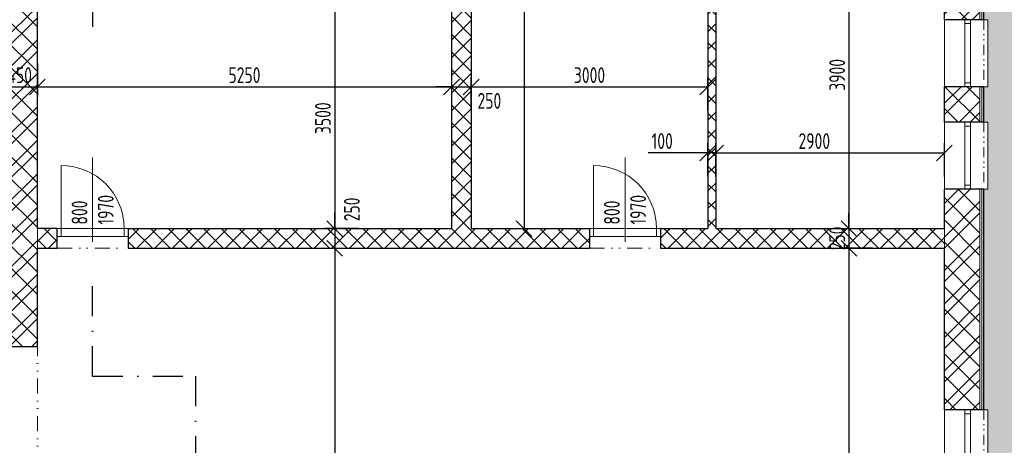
# Model space of a CAD drawing. Header units: millimetres. Extents: x -66400 to 220000, y -39950 to 48800.
# Tile 40 of 48: x 133775 to 146259, y 4250 to 9650. Entities that reach past the tile are written whole.
import ezdxf

# ---------------------------------------------------------------- set-up
doc = ezdxf.new("R2010")
doc.units = ezdxf.units.MM
doc.linetypes.add('DASHDOT', pattern=[25.4, 12.7, -6.35, 0, -6.35])
doc.linetypes.add('DIVIDE', pattern=[31.75, 12.7, -6.35, 0, -6.35, 0, -6.35])
doc.layers.get('Defpoints').update_dxf_attribs({"color": 161})
for name, color, linetype, lineweight in [('A koty', 7, 'Continuous', 5), ('A nad', 7, 'DIVIDE', 9), ('A okná-dvere', 144, 'Continuous', 9), ('A steny', 30, 'Continuous', 30), ('A tenkeciary', 8, 'Continuous', 9), ('A tepel.izolacia', 7, 'BATTING', 5)]:
    doc.layers.add(name, color=color, linetype=linetype, lineweight=lineweight)
doc.layers.add('A srafy', color=7, linetype='Continuous', lineweight=5, true_color=0x7a7a7a)
doc.styles.add('ISOCP', font='isocp.shx', dxfattribs={"width": 0.8})
doc.linetypes.add('BATTING', pattern='A,0.00254,-2.54,[134,ltypeshp.shx,S=2.54,R=0,X=-2.54,Y=0],-5.08,[134,ltypeshp.shx,S=2.54,R=180,X=2.54,Y=0],-2.54', length=10.16254)
doc.dimstyles.new('100', dxfattribs={"dimscale": 100, "dimtxt": 2, "dimasz": 2, "dimexe": 1.25, "dimexo": 3, "dimgap": 0.5, "dimtad": 1, "dimdec": 0, "dimrnd": 5, "dimtxsty": 'ISOCP', "dimblk": 'OBLIQUE', "dimcen": 1.4, "dimclrd": 256, "dimclre": 256, "dimclrt": 256, "dimadec": 0, "dimazin": 0, "dimtfac": 1, "dimtdec": 0, "dimtix": 1, "dimtmove": 2, "dimatfit": 0, "dimfxl": 0, "dimarcsym": 0})
pattern_1 = [(45, (100000, 0), (-212.132, 212.132), []), (45, (100141.42, 0), (-212.132, 212.132), []), (135, (100000, 0), (-141.42136, -141.42136), [])]

# ---------------------------------------------------------------- blocks, each defined once
blk = doc.blocks.new('_Oblique')
at = {"color": 0, "linetype": 'ByBlock', "lineweight": -2}
blk.add_line((-0.5, -0.5), (0.5, 0.5), dxfattribs=at)
blk = doc.blocks.new('*D141')
at = {"layer": 'A koty', "lineweight": -2, "transparency": 16777216}
for p, q in [((138700, 14000), (95555, 14000)), ((95680, 0), (95680, 14000)), ((99800, 0), (95555, 0))]:
    blk.add_line(p, q, dxfattribs=at)
at = {"layer": 'Defpoints', "color": 0, "transparency": 16777216}
for p in [(95680, 14000), (139000, 14000), (100100, 0)]:
    blk.add_point(p, dxfattribs=at)
at = {"layer": 'A koty', "lineweight": -2, "transparency": 16777216, "xscale": 200, "yscale": 200, "zscale": 200}
for p, rotation in [((95680, 14000), 90), ((95680, 0), 270)]:
    blk.add_blockref('_Oblique', p, dxfattribs=dict(at, rotation=rotation))
at = {"layer": 'A koty', "transparency": 16777216, "insert": (95530, 7000), "char_height": 200, "attachment_point": 5, "rotation": 90, "style": 'ISOCP'}
blk.add_mtext('14000', dxfattribs=at)
blk = doc.blocks.new('*D156')
at = {"layer": 'A koty', "lineweight": -2, "transparency": 16777216}
for p, q in [((133550, 9096), (133550, 8671)), ((134000, 9096), (134000, 8671)), ((133550, 8796), (134000, 8796))]:
    blk.add_line(p, q, dxfattribs=at)
at = {"layer": 'Defpoints', "color": 0, "transparency": 16777216}
for p in [(133550, 10500), (134000, 10500), (134000, 8796)]:
    blk.add_point(p, dxfattribs=at)
at = {"layer": 'A koty', "lineweight": -2, "transparency": 16777216, "xscale": 200, "yscale": 200, "zscale": 200, "rotation": 180}
blk.add_blockref('_Oblique', (133550, 8796), dxfattribs=at)
at = {"layer": 'A koty', "lineweight": -2, "transparency": 16777216, "xscale": 200, "yscale": 200, "zscale": 200}
blk.add_blockref('_Oblique', (134000, 8796), dxfattribs=at)
at = {"layer": 'A koty', "transparency": 16777216, "insert": (133775, 8946), "char_height": 200, "attachment_point": 5, "style": 'ISOCP'}
blk.add_mtext('450', dxfattribs=at)
blk = doc.blocks.new('*D157')
at = {"layer": 'A koty', "lineweight": -2, "transparency": 16777216}
for p, q in [((134000, 9096), (134000, 8671)), ((139250, 9096), (139250, 8671)), ((134000, 8796), (139250, 8796))]:
    blk.add_line(p, q, dxfattribs=at)
at = {"layer": 'Defpoints', "color": 0, "transparency": 16777216}
for p in [(134000, 10500), (139250, 10500), (139250, 8796)]:
    blk.add_point(p, dxfattribs=at)
at = {"layer": 'A koty', "lineweight": -2, "transparency": 16777216, "xscale": 200, "yscale": 200, "zscale": 200, "rotation": 180}
blk.add_blockref('_Oblique', (134000, 8796), dxfattribs=at)
at = {"layer": 'A koty', "lineweight": -2, "transparency": 16777216, "xscale": 200, "yscale": 200, "zscale": 200}
blk.add_blockref('_Oblique', (139250, 8796), dxfattribs=at)
at = {"layer": 'A koty', "transparency": 16777216, "insert": (136625, 8946), "char_height": 200, "attachment_point": 5, "style": 'ISOCP'}
blk.add_mtext('5250', dxfattribs=at)
blk = doc.blocks.new('*D158')
at = {"layer": 'A koty', "lineweight": -2, "transparency": 16777216}
for p, q in [((139250, 9096), (139250, 8671)), ((139500, 8496), (139500, 8921)), ((139250, 8796), (139050, 8796)), ((139250, 8796), (139500, 8796)), ((139500, 8796), (139700, 8796))]:
    blk.add_line(p, q, dxfattribs=at)
at = {"layer": 'Defpoints', "color": 0, "transparency": 16777216}
for p in [(139250, 10500), (139500, 8796), (139500, 7000)]:
    blk.add_point(p, dxfattribs=at)
at = {"layer": 'A koty', "lineweight": -2, "transparency": 16777216, "xscale": 200, "yscale": 200, "zscale": 200}
blk.add_blockref('_Oblique', (139250, 8796), dxfattribs=at)
at = {"layer": 'A koty', "lineweight": -2, "transparency": 16777216, "xscale": 200, "yscale": 200, "zscale": 200, "rotation": 180}
blk.add_blockref('_Oblique', (139500, 8796), dxfattribs=at)
at = {"layer": 'A koty', "transparency": 16777216, "insert": (139730, 8620), "char_height": 200, "attachment_point": 5, "style": 'ISOCP'}
blk.add_mtext('250', dxfattribs=at)
blk = doc.blocks.new('*D159')
at = {"layer": 'A koty', "lineweight": -2, "transparency": 16777216}
for p, q in [((139500, 8496), (139500, 8921)), ((142500, 8496), (142500, 8921)), ((139500, 8796), (142500, 8796))]:
    blk.add_line(p, q, dxfattribs=at)
at = {"layer": 'Defpoints', "color": 0, "transparency": 16777216}
for p in [(142500, 8796), (139500, 7000), (142500, 7000)]:
    blk.add_point(p, dxfattribs=at)
at = {"layer": 'A koty', "lineweight": -2, "transparency": 16777216, "xscale": 200, "yscale": 200, "zscale": 200, "rotation": 180}
blk.add_blockref('_Oblique', (139500, 8796), dxfattribs=at)
at = {"layer": 'A koty', "lineweight": -2, "transparency": 16777216, "xscale": 200, "yscale": 200, "zscale": 200}
blk.add_blockref('_Oblique', (142500, 8796), dxfattribs=at)
at = {"layer": 'A koty', "transparency": 16777216, "insert": (141000, 8946), "char_height": 200, "attachment_point": 5, "style": 'ISOCP'}
blk.add_mtext('3000', dxfattribs=at)
blk = doc.blocks.new('*D160')
at = {"layer": 'A koty', "lineweight": -2, "transparency": 16777216}
for p, q in [((142500, 7660), (142500, 8085)), ((142600, 7660), (142600, 8085)), ((142500, 7960), (141744, 7960)), ((142600, 7960), (142500, 7960)), ((142600, 7960), (142800, 7960))]:
    blk.add_line(p, q, dxfattribs=at)
at = {"layer": 'Defpoints', "color": 0, "transparency": 16777216}
for p in [(142600, 7960), (142500, 7000), (142600, 7000)]:
    blk.add_point(p, dxfattribs=at)
at = {"layer": 'A koty', "lineweight": -2, "transparency": 16777216, "xscale": 200, "yscale": 200, "zscale": 200}
blk.add_blockref('_Oblique', (142500, 7960), dxfattribs=at)
at = {"layer": 'A koty', "lineweight": -2, "transparency": 16777216, "xscale": 200, "yscale": 200, "zscale": 200, "rotation": 180}
blk.add_blockref('_Oblique', (142600, 7960), dxfattribs=at)
at = {"layer": 'A koty', "transparency": 16777216, "insert": (141922, 8110), "char_height": 200, "attachment_point": 5, "style": 'ISOCP'}
blk.add_mtext('100', dxfattribs=at)
blk = doc.blocks.new('*D161')
at = {"layer": 'A koty', "lineweight": -2, "transparency": 16777216}
for p, q in [((142600, 7660), (142600, 8085)), ((145500, 7660), (145500, 8085)), ((142600, 7960), (145500, 7960))]:
    blk.add_line(p, q, dxfattribs=at)
at = {"layer": 'Defpoints', "color": 0, "transparency": 16777216}
for p in [(145500, 7960), (142600, 7000), (145500, 7000)]:
    blk.add_point(p, dxfattribs=at)
at = {"layer": 'A koty', "lineweight": -2, "transparency": 16777216, "xscale": 200, "yscale": 200, "zscale": 200, "rotation": 180}
blk.add_blockref('_Oblique', (142600, 7960), dxfattribs=at)
at = {"layer": 'A koty', "lineweight": -2, "transparency": 16777216, "xscale": 200, "yscale": 200, "zscale": 200}
blk.add_blockref('_Oblique', (145500, 7960), dxfattribs=at)
at = {"layer": 'A koty', "transparency": 16777216, "insert": (143850, 8110), "char_height": 200, "attachment_point": 5, "style": 'ISOCP'}
blk.add_mtext('2900', dxfattribs=at)
blk = doc.blocks.new('*D166')
at = {"layer": 'A koty', "lineweight": -2, "transparency": 16777216}
for p, q in [((138070, 10500), (137645, 10500)), ((137770, 10500), (137770, 7000)), ((138070, 7000), (137645, 7000))]:
    blk.add_line(p, q, dxfattribs=at)
at = {"layer": 'Defpoints', "color": 0, "transparency": 16777216}
for p in [(139250, 10500), (137770, 7000), (139250, 7000)]:
    blk.add_point(p, dxfattribs=at)
at = {"layer": 'A koty', "lineweight": -2, "transparency": 16777216, "xscale": 200, "yscale": 200, "zscale": 200}
for p, rotation in [((137770, 10500), 90), ((137770, 7000), 270)]:
    blk.add_blockref('_Oblique', p, dxfattribs=dict(at, rotation=rotation))
at = {"layer": 'A koty', "transparency": 16777216, "insert": (137620, 8400), "char_height": 200, "attachment_point": 5, "rotation": 90, "style": 'ISOCP'}
blk.add_mtext('3500', dxfattribs=at)
blk = doc.blocks.new('*D168')
at = {"layer": 'A koty', "lineweight": -2, "transparency": 16777216}
for p, q in [((137770, 7000), (137770, 7200)), ((138070, 7000), (137645, 7000)), ((137770, 7000), (137770, 6750)), ((137470, 6750), (137895, 6750)), ((137770, 6750), (137770, 6550))]:
    blk.add_line(p, q, dxfattribs=at)
at = {"layer": 'Defpoints', "color": 0, "transparency": 16777216}
for p in [(139250, 7000), (134000, 6750), (137770, 6750)]:
    blk.add_point(p, dxfattribs=at)
at = {"layer": 'A koty', "lineweight": -2, "transparency": 16777216, "xscale": 200, "yscale": 200, "zscale": 200}
for p, rotation in [((137770, 7000), 270), ((137770, 6750), 90)]:
    blk.add_blockref('_Oblique', p, dxfattribs=dict(at, rotation=rotation))
at = {"layer": 'A koty', "transparency": 16777216, "insert": (137987, 7243), "char_height": 200, "attachment_point": 5, "rotation": 90, "style": 'ISOCP'}
blk.add_mtext('250', dxfattribs=at)
blk = doc.blocks.new('*D169')
at = {"layer": 'A koty', "lineweight": -2, "transparency": 16777216}
for p, q in [((137470, 6750), (137895, 6750)), ((137770, 6750), (137770, 500)), ((137470, 500), (137895, 500))]:
    blk.add_line(p, q, dxfattribs=at)
at = {"layer": 'Defpoints', "color": 0, "transparency": 16777216}
for p in [(134000, 6750), (134000, 500), (137770, 500)]:
    blk.add_point(p, dxfattribs=at)
at = {"layer": 'A koty', "lineweight": -2, "transparency": 16777216, "xscale": 200, "yscale": 200, "zscale": 200}
for p, rotation in [((137770, 6750), 90), ((137770, 500), 270)]:
    blk.add_blockref('_Oblique', p, dxfattribs=dict(at, rotation=rotation))
at = {"layer": 'A koty', "transparency": 16777216, "insert": (137620, 3625), "char_height": 200, "attachment_point": 5, "rotation": 90, "style": 'ISOCP'}
blk.add_mtext('6250', dxfattribs=at)
blk = doc.blocks.new('*D170')
at = {"layer": 'A koty', "lineweight": -2, "transparency": 16777216}
for p, q in [((139870, 13500), (140295, 13500)), ((140170, 13500), (140170, 7000)), ((139870, 7000), (140295, 7000))]:
    blk.add_line(p, q, dxfattribs=at)
at = {"layer": 'Defpoints', "color": 0, "transparency": 16777216}
for p in [(139500, 13500), (139500, 7000), (140170, 7000)]:
    blk.add_point(p, dxfattribs=at)
at = {"layer": 'A koty', "lineweight": -2, "transparency": 16777216, "xscale": 200, "yscale": 200, "zscale": 200}
for p, rotation in [((140170, 13500), 90), ((140170, 7000), 270)]:
    blk.add_blockref('_Oblique', p, dxfattribs=dict(at, rotation=rotation))
at = {"layer": 'A koty', "transparency": 16777216, "insert": (140020, 10250), "char_height": 200, "attachment_point": 5, "rotation": 90, "style": 'ISOCP'}
blk.add_mtext('6500', dxfattribs=at)
blk = doc.blocks.new('*D175')
at = {"layer": 'A koty', "lineweight": -2, "transparency": 16777216}
for p, q in [((143990, 10900), (144415, 10900)), ((144290, 10900), (144290, 7000)), ((143990, 7000), (144415, 7000))]:
    blk.add_line(p, q, dxfattribs=at)
at = {"layer": 'Defpoints', "color": 0, "transparency": 16777216}
for p in [(142600, 10900), (142600, 7000), (144290, 7000)]:
    blk.add_point(p, dxfattribs=at)
at = {"layer": 'A koty', "lineweight": -2, "transparency": 16777216, "xscale": 200, "yscale": 200, "zscale": 200}
for p, rotation in [((144290, 10900), 90), ((144290, 7000), 270)]:
    blk.add_blockref('_Oblique', p, dxfattribs=dict(at, rotation=rotation))
at = {"layer": 'A koty', "transparency": 16777216, "insert": (144140, 8950), "char_height": 200, "attachment_point": 5, "rotation": 90, "style": 'ISOCP'}
blk.add_mtext('3900', dxfattribs=at)
blk = doc.blocks.new('*D176')
at = {"layer": 'A koty', "lineweight": -2, "transparency": 16777216}
for p, q in [((144290, 7000), (144290, 7200)), ((143990, 7000), (144415, 7000)), ((144290, 7000), (144290, 6750)), ((144590, 6750), (144165, 6750)), ((144290, 6750), (144290, 6550))]:
    blk.add_line(p, q, dxfattribs=at)
at = {"layer": 'Defpoints', "color": 0, "transparency": 16777216}
for p in [(142600, 7000), (144290, 6750), (145500, 6750)]:
    blk.add_point(p, dxfattribs=at)
at = {"layer": 'A koty', "lineweight": -2, "transparency": 16777216, "xscale": 200, "yscale": 200, "zscale": 200}
for p, rotation in [((144290, 7000), 270), ((144290, 6750), 90)]:
    blk.add_blockref('_Oblique', p, dxfattribs=dict(at, rotation=rotation))
at = {"layer": 'A koty', "transparency": 16777216, "insert": (144140, 6875), "char_height": 200, "attachment_point": 5, "rotation": 90, "style": 'ISOCP'}
blk.add_mtext('250', dxfattribs=at)
blk = doc.blocks.new('*D177')
at = {"layer": 'A koty', "lineweight": -2, "transparency": 16777216}
for p, q in [((144590, 6750), (144165, 6750)), ((144290, 6750), (144290, 500)), ((144590, 500), (144165, 500))]:
    blk.add_line(p, q, dxfattribs=at)
at = {"layer": 'Defpoints', "color": 0, "transparency": 16777216}
for p in [(145500, 6750), (144290, 500), (145500, 500)]:
    blk.add_point(p, dxfattribs=at)
at = {"layer": 'A koty', "lineweight": -2, "transparency": 16777216, "xscale": 200, "yscale": 200, "zscale": 200}
for p, rotation in [((144290, 6750), 90), ((144290, 500), 270)]:
    blk.add_blockref('_Oblique', p, dxfattribs=dict(at, rotation=rotation))
at = {"layer": 'A koty', "transparency": 16777216, "insert": (144140, 3625), "char_height": 200, "attachment_point": 5, "rotation": 90, "style": 'ISOCP'}
blk.add_mtext('6250', dxfattribs=at)
blk = doc.blocks.new('*D182')
at = {"layer": 'A koty', "lineweight": -2, "transparency": 16777216}
for p, q in [((147230, 4700), (147655, 4700)), ((147530, 3550), (147530, 4700)), ((147230, 3550), (147655, 3550))]:
    blk.add_line(p, q, dxfattribs=at)
at = {"layer": 'Defpoints', "color": 0, "transparency": 16777216}
for p in [(146000, 4700), (147530, 4700), (146000, 3550)]:
    blk.add_point(p, dxfattribs=at)
at = {"layer": 'A koty', "lineweight": -2, "transparency": 16777216, "xscale": 200, "yscale": 200, "zscale": 200}
for p, rotation in [((147530, 4700), 90), ((147530, 3550), 270)]:
    blk.add_blockref('_Oblique', p, dxfattribs=dict(at, rotation=rotation))
at = {"layer": 'A koty', "transparency": 16777216, "char_height": 200, "attachment_point": 5, "rotation": 90, "style": 'ISOCP'}
for s, insert in [('2300(400)', (147690, 4125)), ('1150', (147380, 4125))]:
    blk.add_mtext(s, dxfattribs=dict(at, insert=insert))
blk = doc.blocks.new('*D183')
at = {"layer": 'A koty', "lineweight": -2, "transparency": 16777216}
for p, q in [((147230, 7500), (147655, 7500)), ((147530, 4700), (147530, 7500)), ((147230, 4700), (147655, 4700))]:
    blk.add_line(p, q, dxfattribs=at)
at = {"layer": 'Defpoints', "color": 0, "transparency": 16777216}
for p in [(146000, 7500), (147530, 7500), (146000, 4700)]:
    blk.add_point(p, dxfattribs=at)
at = {"layer": 'A koty', "lineweight": -2, "transparency": 16777216, "xscale": 200, "yscale": 200, "zscale": 200}
for p, rotation in [((147530, 7500), 90), ((147530, 4700), 270)]:
    blk.add_blockref('_Oblique', p, dxfattribs=dict(at, rotation=rotation))
at = {"layer": 'A koty', "transparency": 16777216, "insert": (147380, 6100), "char_height": 200, "attachment_point": 5, "rotation": 90, "style": 'ISOCP'}
blk.add_mtext('2800', dxfattribs=at)
blk = doc.blocks.new('*D184')
at = {"layer": 'A koty', "lineweight": -2, "transparency": 16777216}
for p, q in [((147530, 8350), (147530, 8550)), ((147230, 8350), (147655, 8350)), ((147530, 7500), (147530, 8350)), ((147230, 7500), (147655, 7500)), ((147530, 7500), (147530, 7300))]:
    blk.add_line(p, q, dxfattribs=at)
at = {"layer": 'Defpoints', "color": 0, "transparency": 16777216}
for p in [(146000, 8350), (147530, 8350), (146000, 7500)]:
    blk.add_point(p, dxfattribs=at)
at = {"layer": 'A koty', "lineweight": -2, "transparency": 16777216, "xscale": 200, "yscale": 200, "zscale": 200}
for p, rotation in [((147530, 8350), 270), ((147530, 7500), 90)]:
    blk.add_blockref('_Oblique', p, dxfattribs=dict(at, rotation=rotation))
at = {"layer": 'A koty', "transparency": 16777216, "char_height": 200, "attachment_point": 5, "rotation": 90, "style": 'ISOCP'}
for s, insert in [('850(1850)', (147690, 7925)), ('850', (147380, 7925))]:
    blk.add_mtext(s, dxfattribs=dict(at, insert=insert))
blk = doc.blocks.new('*D185')
at = {"layer": 'A koty', "lineweight": -2, "transparency": 16777216}
for p, q in [((147230, 8800), (147655, 8800)), ((147530, 8350), (147530, 8800)), ((147230, 8350), (147655, 8350))]:
    blk.add_line(p, q, dxfattribs=at)
at = {"layer": 'Defpoints', "color": 0, "transparency": 16777216}
for p in [(146000, 8800), (147530, 8800), (146000, 8350)]:
    blk.add_point(p, dxfattribs=at)
at = {"layer": 'A koty', "lineweight": -2, "transparency": 16777216, "xscale": 200, "yscale": 200, "zscale": 200}
for p, rotation in [((147530, 8800), 90), ((147530, 8350), 270)]:
    blk.add_blockref('_Oblique', p, dxfattribs=dict(at, rotation=rotation))
at = {"layer": 'A koty', "transparency": 16777216, "insert": (147380, 8575), "char_height": 200, "attachment_point": 5, "rotation": 90, "style": 'ISOCP'}
blk.add_mtext('450', dxfattribs=at)
blk = doc.blocks.new('*D186')
at = {"layer": 'A koty', "lineweight": -2, "transparency": 16777216}
for p, q in [((147530, 9650), (147530, 9850)), ((147230, 9650), (147655, 9650)), ((147530, 8800), (147530, 9650)), ((147230, 8800), (147655, 8800)), ((147530, 8800), (147530, 8600))]:
    blk.add_line(p, q, dxfattribs=at)
at = {"layer": 'Defpoints', "color": 0, "transparency": 16777216}
for p in [(146000, 9650), (147530, 9650), (146000, 8800)]:
    blk.add_point(p, dxfattribs=at)
at = {"layer": 'A koty', "lineweight": -2, "transparency": 16777216, "xscale": 200, "yscale": 200, "zscale": 200}
for p, rotation in [((147530, 9650), 270), ((147530, 8800), 90)]:
    blk.add_blockref('_Oblique', p, dxfattribs=dict(at, rotation=rotation))
at = {"layer": 'A koty', "transparency": 16777216, "char_height": 200, "attachment_point": 5, "rotation": 90, "style": 'ISOCP'}
for s, insert in [('850(1850)', (147690, 9225)), ('850', (147380, 9225))]:
    blk.add_mtext(s, dxfattribs=dict(at, insert=insert))
blk = doc.blocks.new('*D187')
at = {"layer": 'A koty', "lineweight": -2, "transparency": 16777216}
for p, q in [((147230, 11900), (147655, 11900)), ((147530, 9650), (147530, 11900)), ((147230, 9650), (147655, 9650))]:
    blk.add_line(p, q, dxfattribs=at)
at = {"layer": 'Defpoints', "color": 0, "transparency": 16777216}
for p in [(146000, 11900), (147530, 11900), (146000, 9650)]:
    blk.add_point(p, dxfattribs=at)
at = {"layer": 'A koty', "lineweight": -2, "transparency": 16777216, "xscale": 200, "yscale": 200, "zscale": 200}
for p, rotation in [((147530, 11900), 90), ((147530, 9650), 270)]:
    blk.add_blockref('_Oblique', p, dxfattribs=dict(at, rotation=rotation))
at = {"layer": 'A koty', "transparency": 16777216, "insert": (147380, 10775), "char_height": 200, "attachment_point": 5, "rotation": 90, "style": 'ISOCP'}
blk.add_mtext('2250', dxfattribs=at)
blk = doc.blocks.new('*D191')
at = {"layer": 'A koty', "lineweight": -2, "transparency": 16777216}
for p, q in [((147930, 13500), (148355, 13500)), ((148230, 500), (148230, 13500)), ((147930, 500), (148355, 500))]:
    blk.add_line(p, q, dxfattribs=at)
at = {"layer": 'Defpoints', "color": 0, "transparency": 16777216}
for p in [(145500, 13500), (148230, 13500), (145500, 500)]:
    blk.add_point(p, dxfattribs=at)
at = {"layer": 'A koty', "lineweight": -2, "transparency": 16777216, "xscale": 200, "yscale": 200, "zscale": 200}
for p, rotation in [((148230, 13500), 90), ((148230, 500), 270)]:
    blk.add_blockref('_Oblique', p, dxfattribs=dict(at, rotation=rotation))
at = {"layer": 'A koty', "transparency": 16777216, "insert": (148080, 7000), "char_height": 200, "attachment_point": 5, "rotation": 90, "style": 'ISOCP'}
blk.add_mtext('13000', dxfattribs=at)
blk = doc.blocks.new('*D193')
at = {"layer": 'A koty', "lineweight": -2, "transparency": 16777216}
for p, q in [((146300, 14000), (149055, 14000)), ((148930, 0), (148930, 14000)), ((146300, 0), (149055, 0))]:
    blk.add_line(p, q, dxfattribs=at)
at = {"layer": 'Defpoints', "color": 0, "transparency": 16777216}
for p in [(146000, 14000), (148930, 14000), (146000, 0)]:
    blk.add_point(p, dxfattribs=at)
at = {"layer": 'A koty', "lineweight": -2, "transparency": 16777216, "xscale": 200, "yscale": 200, "zscale": 200}
for p, rotation in [((148930, 14000), 90), ((148930, 0), 270)]:
    blk.add_blockref('_Oblique', p, dxfattribs=dict(at, rotation=rotation))
at = {"layer": 'A koty', "transparency": 16777216, "insert": (148780, 7000), "char_height": 200, "attachment_point": 5, "rotation": 90, "style": 'ISOCP'}
blk.add_mtext('14000', dxfattribs=at)

msp = doc.modelspace()

# ---------------------------------------------------------------- hatches: boundary and pattern name
at = {"layer": 'A srafy'}
h = msp.add_hatch(dxfattribs=at)
h.set_pattern_fill('DLAZBA2', color=256)
h.set_pattern_definition([(0, (0, 0), (0, 100), []), (90, (0, 0), (-100, 100), [100, -100])])
h.paths.add_polyline_path([(146500, 14500), (142500, 14500), (142500, 14000), (146000, 14000), (146000, 12750), (146050, 12750), (146050, 11900), (146000, 11900), (146000, 9650), (146050, 9650), (146050, 8800), (146000, 8800), (146000, 8350), (146050, 8350), (146050, 7500), (146000, 7500), (146000, 4700), (146050, 4700), (146050, 3550), (146000, 3550), (146000, 3100), (146050, 3100), (146050, 1950), (146000, 1950), (146000, 0), (141470, 0), (141470, -50), (140320, -50), (140320, 0), (139840, 0), (139840, -50), (138690, -50), (138690, 0), (138210, 0), (138210, -50), (137060, -50), (137060, 0), (136580, 0), (136580, -50), (135430, -50), (135430, 0), (134000, 0), (134000, -500), (146500, -500)])
h = msp.add_hatch(dxfattribs=at)
h.set_pattern_fill('ANSI37', color=256, scale=50)
h.set_pattern_definition([(45, (100000, 0), (-112.2532, 112.2532), []), (135, (100000, 0), (-112.2532, -112.2532), [])])
h.paths.add_polyline_path([(134250, 7000), (134000, 7000), (134000, 6750), (134250, 6750)])
h.paths.add_polyline_path([(141000, 7000), (139500, 7000), (139500, 10500), (139250, 10500), (139250, 7000), (135150, 7000), (135150, 6750), (141000, 6750)])
h.paths.add_polyline_path([(145500, 7000), (142600, 7000), (142600, 9900), (142500, 9900), (142500, 7000), (141900, 7000), (141900, 6900), (141900, 6750), (145500, 6750)])
h.paths.add_polyline_path([(145500, 11000), (142600, 11000), (142600, 11100), (142500, 11100), (142500, 10800), (142600, 10800), (142600, 10900), (145500, 10900)])
h.paths.add_polyline_path([(142600, 13500), (142500, 13500), (142500, 12000), (142600, 12000)])
h = msp.add_hatch(dxfattribs=at)
h.set_pattern_fill('ZDIVO-STR_PEV', color=256, scale=100)
h.set_pattern_definition(pattern_1)
h.paths.add_polyline_path([(145500, 9650), (145950, 9650), (145950, 11900), (145500, 11900), (145500, 11000), (145500, 10900)])
h.paths.add_polyline_path([(145950, 8800), (145500, 8800), (145500, 8350), (145950, 8350)])
h.paths.add_polyline_path([(145950, 7500), (145500, 7500), (145500, 7000), (145500, 6750), (145500, 4700), (145950, 4700)])
h.paths.add_polyline_path([(145500, 3100), (145950, 3100), (145950, 3550), (145500, 3550)])
h.paths.add_polyline_path([(145950, 1950), (145500, 1950), (145500, 500), (141470, 500), (141470, 50), (145950, 50)])
h = msp.add_hatch(dxfattribs=at)
h.set_pattern_fill('ZDIVO-STR_PEV', color=256, scale=100)
h.set_pattern_definition(pattern_1)
h.paths.add_polyline_path([(134000, 11000), (133000, 11000), (133000, 10500), (133550, 10500), (133550, 7000), (133550, 6750), (133550, 5500), (134000, 5500), (134000, 6750), (134000, 7000), (134000, 10500)])
h.paths.add_polyline_path([(131850, 11000), (131380, 11000), (131380, 10500), (131850, 10500)])
h.paths.add_polyline_path([(130510, 11000), (130340, 11000), (130340, 10500), (130510, 10500)])
h.paths.add_polyline_path([(129470, 11000), (128220, 11000), (128220, 10500), (129470, 10500)])
h.paths.add_polyline_path([(127070, 11000), (126000, 11000), (126000, 10900), (126000, 10500), (127070, 10500)])

# ---------------------------------------------------------------- linework, layer by layer
at = {"layer": 'A koty', "color": 1, "linetype": 'DASHDOT', "lineweight": 30, "ltscale": 30}
for p, q in [((134700, 9942.3), (134700, 9427.4)), ((134700, 5127.1), (134700, 6294.7)), ((134700, 5127.1), (136005, 5127.1)), ((136005, 5127.1), (136005, -864.7))]:
    msp.add_line(p, q, dxfattribs=at)
at = {"layer": 'A koty'}
for p, q in [((134700, 7900), (134700, 6830)), ((141450, 7900), (141450, 6830))]:
    msp.add_line(p, q, dxfattribs=at)
at = {"layer": 'A nad', "ltscale": 10}
for p, q in [((146000, 9650), (146000, 8800)), ((146000, 8350), (146000, 7500)), ((146000, 4700), (146000, 3550))]:
    msp.add_line(p, q, dxfattribs=at)
at = {"layer": 'A nad', "ltscale": 15}
for p, q in [((134250, 6750), (135150, 6750)), ((141000, 6750), (141900, 6750)), ((134000, 3000), (134000, 5500))]:
    msp.add_line(p, q, dxfattribs=at)
at = {"layer": 'A okná-dvere'}
for p, q in [((134300, 7000), (134300, 7800)), ((141050, 7000), (141050, 7800))]:
    msp.add_line(p, q, dxfattribs=at)
for points in [[(145760, 9600), (145760, 9650), (145830, 9650), (145830, 9600)], [(145830, 8850), (145830, 9600), (145760, 9600), (145760, 8850)], [(145760, 8800), (145760, 8850), (145830, 8850), (145830, 8800)], [(145760, 8300), (145760, 8350), (145830, 8350), (145830, 8300)], [(145830, 7550), (145830, 8300), (145760, 8300), (145760, 7550)], [(145760, 7500), (145760, 7550), (145830, 7550), (145830, 7500)], [(134300, 7000), (134250, 7000), (134250, 6900), (134300, 6900)], [(135100, 6900), (134300, 6900), (134300, 7000), (135100, 7000)], [(135150, 7000), (135100, 7000), (135100, 6900), (135150, 6900)], [(141050, 7000), (141000, 7000), (141000, 6900), (141050, 6900)], [(141850, 6900), (141050, 6900), (141050, 7000), (141850, 7000)], [(141900, 7000), (141850, 7000), (141850, 6900), (141900, 6900)], [(145760, 4650), (145760, 4700), (145830, 4700), (145830, 4650)], [(145830, 3600), (145830, 4650), (145760, 4650), (145760, 3600)]]:
    msp.add_lwpolyline(points, close=True, dxfattribs=at)
for centre in [(134300, 7000), (141050, 7000)]:
    msp.add_arc(centre, 800, 0, 90, dxfattribs=at)
at = {"layer": 'A steny'}
for p, q in [((146000, 9650), (146000, 11900)), ((145500, 9650), (145500, 10900)), ((134000, 7000), (134000, 10500)), ((139250, 10500), (139250, 7000)), ((139500, 10500), (139500, 7000)), ((142500, 9900), (142500, 7000)), ((142600, 9900), (142600, 7000)), ((146000, 9650), (145500, 9650)), ((146000, 8800), (145500, 8800)), ((145500, 8350), (145500, 8800)), ((146000, 8350), (146000, 8800)), ((146000, 8350), (145500, 8350)), ((146000, 7500), (145500, 7500)), ((145500, 7000), (145500, 7500)), ((146000, 4700), (146000, 7500)), ((134250, 7000), (134000, 7000)), ((134250, 6750), (134250, 7000)), ((135150, 7000), (139250, 7000)), ((135150, 7000), (135150, 6750)), ((139500, 7000), (141000, 7000)), ((141000, 7000), (141000, 6750)), ((141900, 7000), (141900, 6750)), ((141900, 7000), (142500, 7000)), ((142600, 7000), (145500, 7000)), ((134000, 5500), (134000, 6750)), ((134000, 6750), (134250, 6750)), ((135150, 6750), (141000, 6750)), ((141900, 6750), (145500, 6750)), ((145500, 4700), (145500, 6750)), ((134000, 5500), (133550, 5500)), ((146000, 4700), (145500, 4700))]:
    msp.add_line(p, q, dxfattribs=at)
at = {"layer": 'A tenkeciary'}
for p, q in [((145950, 9650), (145950, 11900)), ((145500, 9650), (145500, 8800)), ((146050, 9650), (146000, 9650)), ((146050, 8800), (146050, 9650)), ((145950, 8350), (145950, 8800)), ((146000, 8800), (146050, 8800)), ((145500, 8350), (145500, 7500)), ((146050, 8350), (146000, 8350)), ((146050, 7500), (146050, 8350)), ((145950, 7500), (145950, 4700)), ((146000, 7500), (146050, 7500)), ((134000, 6750), (134000, 7000)), ((145500, 6750), (145500, 7000)), ((145500, 4700), (145500, 3550)), ((146050, 4700), (146000, 4700)), ((146050, 3550), (146050, 4700))]:
    msp.add_line(p, q, dxfattribs=at)
at = {"layer": 'A tepel.izolacia', "ltscale": 2.5}
for p, q in [((145975, 9650), (145975, 11900)), ((145975, 8350), (145975, 8800)), ((145975, 7500), (145975, 4700))]:
    msp.add_line(p, q, dxfattribs=at)

# ---------------------------------------------------------------- texts
at = {"layer": 'A koty', "char_height": 200, "attachment_point": 4, "rotation": 90, "style": 'ISOCP'}
for insert in [(134700, 7050), (141450, 7050)]:
    msp.add_mtext_dynamic_manual_height_columns('800\\P1970', width=424.197, gutter_width=800, heights=[0], dxfattribs=dict(at, insert=insert))

# ---------------------------------------------------------------- dimensions: what is measured, and where the dimension line sits
at = {"layer": 'A koty'}
for base, p1, p2, picture, middle in [((95680, 14000), (100100, 0), (139000, 14000), '*D141', (95680, 7000)), ((148930, 14000), (146000, 0), (146000, 14000), '*D193', (148930, 7000))]:
    dim = msp.add_linear_dim(base=base, p1=p1, p2=p2, angle=90, dimstyle='100', override={"dimtmove": 0, "dimfxlon": 0}, dxfattribs=at)
    dim.commit()
    dim.dimension.update_dxf_attribs({"geometry": picture, "text_midpoint": middle, "dimtype": 160})
for base, p1, p2, picture, middle in [((140170, 7000), (139500, 13500), (139500, 7000), '*D170', (140020, 10250)), ((147530, 11900), (146000, 9650), (146000, 11900), '*D187', (147380, 10775)), ((144290, 7000), (142600, 10900), (142600, 7000), '*D175', (144140, 8950)), ((147530, 8800), (146000, 8350), (146000, 8800), '*D185', (147380, 8575)), ((147530, 7500), (146000, 4700), (146000, 7500), '*D183', (147380, 6100)), ((144290, 6750), (142600, 7000), (145500, 6750), '*D176', (144140, 6875)), ((137770, 500), (134000, 6750), (134000, 500), '*D169', (137620, 3625)), ((144290, 500), (145500, 6750), (145500, 500), '*D177', (144140, 3625))]:
    dim = msp.add_linear_dim(base=base, p1=p1, p2=p2, angle=90, dimstyle='100', dxfattribs=at)
    dim.commit()
    dim.dimension.update_dxf_attribs({"geometry": picture, "text_midpoint": middle})
dim = msp.add_linear_dim(base=(148230, 13500), p1=(145500, 500), p2=(145500, 13500), angle=90, dimstyle='100', override={"dimtmove": 1}, dxfattribs=at)
dim.commit()
dim.dimension.update_dxf_attribs({"geometry": '*D191', "text_midpoint": (148080, 7000)})
for base, p1, p2, picture, middle in [((134000, 8795.7), (133550, 10500), (134000, 10500), '*D156', (133775, 8945.7)), ((139250, 8795.7), (134000, 10500), (139250, 10500), '*D157', (136625, 8945.7)), ((142500, 8795.7), (139500, 7000), (142500, 7000), '*D159', (141000, 8945.7))]:
    dim = msp.add_linear_dim(base=base, p1=p1, p2=p2, dimstyle='100', dxfattribs=at)
    dim.commit()
    dim.dimension.update_dxf_attribs({"geometry": picture, "text_midpoint": middle})
for base, p1, p2, picture, middle in [((137770, 7000), (139250, 10500), (139250, 7000), '*D166', (137620, 8400)), ((137770, 6750), (139250, 7000), (134000, 6750), '*D168', (137987.5, 7242.5))]:
    dim = msp.add_linear_dim(base=base, p1=p1, p2=p2, angle=90, dimstyle='100', dxfattribs=at)
    dim.commit()
    dim.dimension.update_dxf_attribs({"geometry": picture, "text_midpoint": middle, "dimtype": 160})
for base, p1, p2, picture, middle in [((139500, 8795.7), (139250, 10500), (139500, 7000), '*D158', (139730, 8620)), ((145500, 7960), (142600, 7000), (145500, 7000), '*D161', (143850, 8110))]:
    dim = msp.add_linear_dim(base=base, p1=p1, p2=p2, dimstyle='100', dxfattribs=at)
    dim.commit()
    dim.dimension.update_dxf_attribs({"geometry": picture, "text_midpoint": middle, "dimtype": 160})
for base, p1, p2, text, picture, middle in [((147530, 9650), (146000, 8800), (146000, 9650), '<>\\X850(1850)', '*D186', (147530, 9225)), ((147530, 8350), (146000, 7500), (146000, 8350), '<>\\X850(1850)', '*D184', (147530, 7925)), ((147530, 4700), (146000, 3550), (146000, 4700), '<>\\X2300(400)', '*D182', (147530, 4125))]:
    dim = msp.add_linear_dim(base=base, p1=p1, p2=p2, angle=90, text=text, dimstyle='100', dxfattribs=at)
    dim.commit()
    dim.dimension.update_dxf_attribs({"geometry": picture, "text_midpoint": middle})
dim = msp.add_linear_dim(base=(142600, 7960), p1=(142500, 7000), p2=(142600, 7000), dimstyle='100', override={"dimtmove": 0}, dxfattribs=at)
dim.commit()
dim.dimension.update_dxf_attribs({"geometry": '*D160', "text_midpoint": (141921.9, 7960), "dimtype": 160})

doc.saveas('drawing.dxf')
